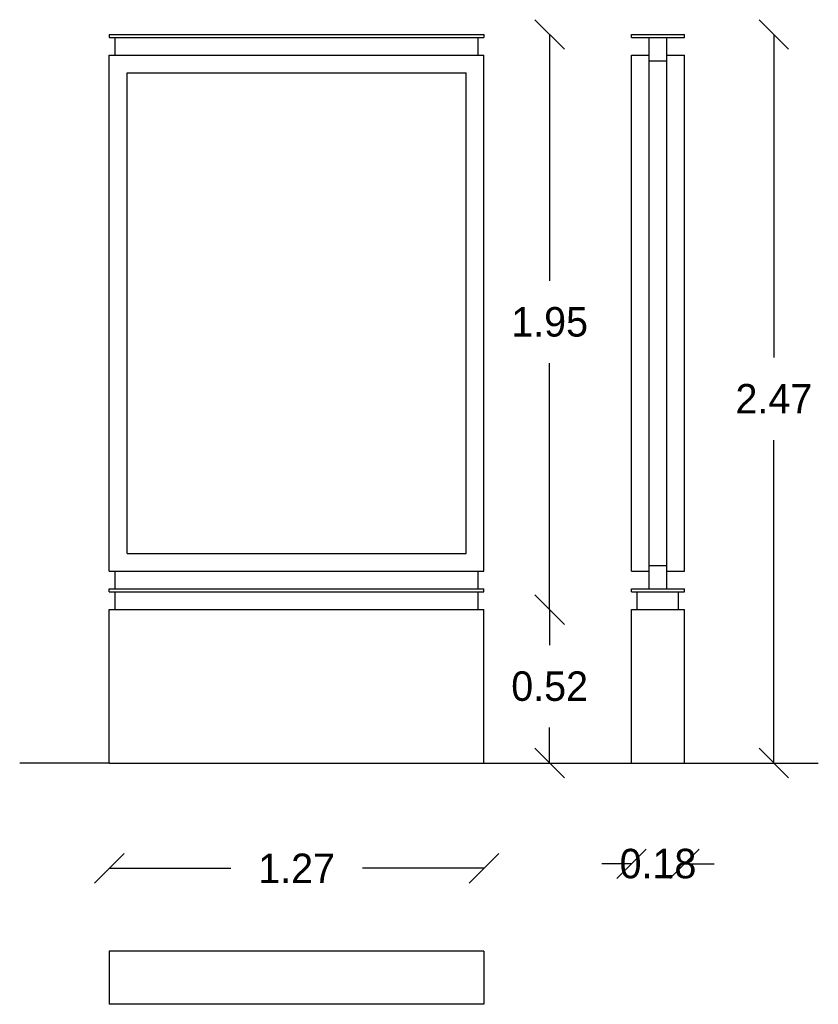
# Model space of a CAD drawing. Extents: x 14.33 to 17.04, y -7.12 to -3.78.
import ezdxf

# ---------------------------------------------------------------- set-up
doc = ezdxf.new("R2010")
doc.units = 0
doc.header["$LTSCALE"] = 0.5
doc.header["$MEASUREMENT"] = 0
doc.layers.get('0').update_dxf_attribs({"linetype": 'CONTINUOUS'})
doc.layers.get('DEFPOINTS').update_dxf_attribs({"linetype": 'CONTINUOUS'})
doc.dimstyles.get("Standard").update_dxf_attribs({"dimtxt": 0.18, "dimasz": 0.18, "dimexe": 0.18, "dimexo": 0.0625, "dimgap": 0.09, "dimtad": 0, "dimtih": 1, "dimtoh": 1, "dimdec": 4, "dimzin": 0, "dimdsep": 46, "dimtxsty": 'Standard', "dimcen": 0.09, "dimadec": 0, "dimazin": 0, "dimtfac": 1, "dimtdec": 4, "dimtofl": 0, "dimtmove": 0, "dimatfit": 3, "dimfxl": 0, "dimtolj": 1, "dimtzin": 0, "dimarcsym": 0})

# ---------------------------------------------------------------- blocks, each defined once
blk = doc.blocks.new('_OBLIQUE')
at = {"color": 0, "linetype": 'ByBlock'}
blk.add_line((-0.5, -0.5), (0.5, 0.5), dxfattribs=at)
blk = doc.blocks.new('*D5')
at = {"color": 0, "linetype": 'ByBlock'}
for p, q in [((16.1278, -3.8277), (16.1278, -4.6627)), ((16.1278, -5.7777), (16.1278, -4.9427))]:
    blk.add_line(p, q, dxfattribs=at)
at = {"layer": 'DEFPOINTS', "color": 0, "linetype": 'ByBlock'}
for p in [(15.9051, -3.8277), (16.1278, -3.8277), (15.9051, -5.7777)]:
    blk.add_point(p, dxfattribs=at)
at = {"color": 0, "linetype": 'ByBlock', "xscale": 0.1, "yscale": 0.1, "zscale": 0.1}
for p, rotation in [((16.1278, -3.8277), 90), ((16.1278, -5.7777), 270)]:
    blk.add_blockref('_OBLIQUE', p, dxfattribs=dict(at, rotation=rotation))
at = {"color": 0, "linetype": 'ByBlock', "insert": (16.1278, -4.8027), "char_height": 0.1, "attachment_point": 5}
blk.add_mtext('\\A1;1.95', dxfattribs=at)
blk = doc.blocks.new('*D4')
at = {"color": 0, "linetype": 'ByBlock'}
for p, q in [((16.8881, -3.8277), (16.8881, -4.9227)), ((16.8881, -6.2977), (16.8881, -5.2027))]:
    blk.add_line(p, q, dxfattribs=at)
at = {"layer": 'DEFPOINTS', "color": 0, "linetype": 'ByBlock'}
for p in [(16.5851, -3.8277), (16.5851, -6.2977), (16.8881, -6.2977)]:
    blk.add_point(p, dxfattribs=at)
at = {"color": 0, "linetype": 'ByBlock', "xscale": 0.1, "yscale": 0.1, "zscale": 0.1}
for p, rotation in [((16.8881, -3.8277), 90), ((16.8881, -6.2977), 270)]:
    blk.add_blockref('_OBLIQUE', p, dxfattribs=dict(at, rotation=rotation))
at = {"color": 0, "linetype": 'ByBlock', "insert": (16.8881, -5.0627), "char_height": 0.1, "attachment_point": 5}
blk.add_mtext('\\A1;2.47', dxfattribs=at)
blk = doc.blocks.new('*D3')
at = {"color": 0, "linetype": 'ByBlock'}
for p, q in [((16.1278, -5.7777), (16.1278, -5.8977)), ((16.1278, -6.2977), (16.1278, -6.1777))]:
    blk.add_line(p, q, dxfattribs=at)
at = {"layer": 'DEFPOINTS', "color": 0, "linetype": 'ByBlock'}
for p in [(15.9051, -5.7777), (15.9051, -6.2977), (16.1278, -6.2977)]:
    blk.add_point(p, dxfattribs=at)
at = {"color": 0, "linetype": 'ByBlock', "xscale": 0.1, "yscale": 0.1, "zscale": 0.1}
for p, rotation in [((16.1278, -5.7777), 90), ((16.1278, -6.2977), 270)]:
    blk.add_blockref('_OBLIQUE', p, dxfattribs=dict(at, rotation=rotation))
at = {"color": 0, "linetype": 'ByBlock', "insert": (16.1278, -6.0377), "char_height": 0.1, "attachment_point": 5}
blk.add_mtext('\\A1;0.52', dxfattribs=at)
blk = doc.blocks.new('*D1')
at = {"color": 0, "linetype": 'ByBlock'}
for p, q in [((14.6351, -6.6547), (15.0468, -6.6547)), ((15.9051, -6.6547), (15.4934, -6.6547))]:
    blk.add_line(p, q, dxfattribs=at)
at = {"layer": 'DEFPOINTS', "color": 0, "linetype": 'ByBlock'}
for p in [(14.6351, -6.2977), (15.9051, -6.2977), (15.9051, -6.6547)]:
    blk.add_point(p, dxfattribs=at)
at = {"color": 0, "linetype": 'ByBlock', "xscale": 0.1, "yscale": 0.1, "zscale": 0.1, "rotation": 180}
blk.add_blockref('_OBLIQUE', (14.6351, -6.6547), dxfattribs=at)
at = {"color": 0, "linetype": 'ByBlock', "xscale": 0.1, "yscale": 0.1, "zscale": 0.1}
blk.add_blockref('_OBLIQUE', (15.9051, -6.6547), dxfattribs=at)
at = {"color": 0, "linetype": 'ByBlock', "insert": (15.2701, -6.6547), "char_height": 0.1, "attachment_point": 5}
blk.add_mtext('\\A1;1.27', dxfattribs=at)
blk = doc.blocks.new('*D2')
at = {"color": 0, "linetype": 'ByBlock'}
for p, q in [((16.4051, -6.6392), (16.3051, -6.6392)), ((16.5851, -6.6392), (16.6851, -6.6392))]:
    blk.add_line(p, q, dxfattribs=at)
at = {"layer": 'DEFPOINTS', "color": 0, "linetype": 'ByBlock'}
for p in [(16.4051, -6.2977), (16.5851, -6.2977), (16.5851, -6.6392)]:
    blk.add_point(p, dxfattribs=at)
at = {"color": 0, "linetype": 'ByBlock', "xscale": 0.1, "yscale": 0.1, "zscale": 0.1}
blk.add_blockref('_OBLIQUE', (16.4051, -6.6392), dxfattribs=at)
at = {"color": 0, "linetype": 'ByBlock', "xscale": 0.1, "yscale": 0.1, "zscale": 0.1, "rotation": 180}
blk.add_blockref('_OBLIQUE', (16.5851, -6.6392), dxfattribs=at)
at = {"color": 0, "linetype": 'ByBlock', "insert": (16.4951, -6.6392), "char_height": 0.1, "attachment_point": 5}
blk.add_mtext('\\A1;0.18', dxfattribs=at)

msp = doc.modelspace()

# ---------------------------------------------------------------- linework, layer by layer
for p, q in [((14.6351, -3.8277), (15.9051, -3.8277)), ((14.6351, -3.8277), (14.6351, -3.8377)), ((14.6351, -3.8377), (15.9051, -3.8377)), ((14.6551, -3.8977), (14.6551, -3.8377)), ((15.8851, -3.8977), (15.8851, -3.8377)), ((15.8851, -3.8977), (15.8851, -3.8377)), ((15.9051, -3.8277), (15.9051, -3.8377)), ((16.4051, -3.8277), (16.5851, -3.8277)), ((16.4051, -3.8377), (16.4051, -3.8277)), ((16.4051, -3.8377), (16.5851, -3.8377)), ((16.4651, -5.7077), (16.4651, -3.8377)), ((16.5251, -5.7077), (16.5251, -3.8377)), ((16.5851, -3.8377), (16.5851, -3.8277)), ((14.6351, -5.6477), (14.6351, -3.8977)), ((14.6351, -3.8977), (15.9051, -3.8977)), ((15.9051, -5.6477), (15.9051, -3.8977)), ((16.4051, -5.6477), (16.4051, -3.8977)), ((16.4051, -3.8977), (16.4651, -3.8977)), ((16.5251, -3.8977), (16.5851, -3.8977)), ((16.5851, -5.6477), (16.5851, -3.8977)), ((16.4651, -3.9177), (16.5251, -3.9177)), ((14.6951, -5.5877), (14.6951, -3.9577)), ((14.6951, -3.9577), (15.8451, -3.9577)), ((15.8451, -5.5877), (15.8451, -3.9577)), ((14.6951, -5.5877), (15.8451, -5.5877)), ((16.4651, -5.6277), (16.5251, -5.6277)), ((14.6351, -5.6477), (15.9051, -5.6477)), ((14.6551, -5.7077), (14.6551, -5.6477)), ((15.8851, -5.7077), (15.8851, -5.6477)), ((16.4051, -5.6477), (16.4651, -5.6477)), ((16.5251, -5.6477), (16.5851, -5.6477)), ((14.6351, -5.7077), (15.9051, -5.7077)), ((14.6351, -5.7177), (14.6351, -5.7077)), ((14.6351, -5.7177), (14.6351, -5.7077)), ((15.9051, -5.7177), (15.9051, -5.7077)), ((15.9051, -5.7177), (15.9051, -5.7077)), ((16.4051, -5.7077), (16.5851, -5.7077)), ((16.4051, -5.7177), (16.4051, -5.7077)), ((16.5851, -5.7177), (16.5851, -5.7077)), ((14.6351, -5.7177), (15.9051, -5.7177)), ((14.6351, -5.7177), (15.9051, -5.7177)), ((14.6551, -5.7777), (14.6551, -5.7177)), ((15.8851, -5.7777), (15.8851, -5.7177)), ((16.4051, -5.7177), (16.5851, -5.7177)), ((16.4051, -5.7177), (16.5251, -5.7177)), ((16.4251, -5.7777), (16.4251, -5.7177)), ((16.5651, -5.7777), (16.5651, -5.7177)), ((14.6351, -5.7777), (15.9051, -5.7777)), ((14.6351, -6.2977), (14.6351, -5.7777)), ((15.9051, -6.2977), (15.9051, -5.7777)), ((16.4051, -5.7777), (16.5851, -5.7777)), ((16.4051, -6.2977), (16.4051, -5.7777)), ((16.5851, -6.2977), (16.5851, -5.7777)), ((14.6351, -6.2977), (14.3312, -6.2977)), ((14.6351, -6.2977), (17.0387, -6.2977)), ((14.6351, -6.9357), (14.6351, -7.1157)), ((15.9051, -6.9357), (14.6351, -6.9357)), ((15.9051, -6.9357), (15.9051, -7.1157)), ((15.9051, -7.1157), (14.6351, -7.1157))]:
    msp.add_line(p, q)

# ---------------------------------------------------------------- dimensions: what is measured, and where the dimension line sits
for base, p1, p2, override, picture, middle in [((16.1278, -3.8277), (15.9051, -5.7777), (15.9051, -3.8277), {"dimtxt": 0.1, "dimasz": 0.1, "dimdec": 2, "dimblk1": 'OBLIQUE', "dimblk2": 'OBLIQUE', "dimsah": 1, "dimse1": 1, "dimse2": 1, "dimtix": 1, "dimtmove": 1}, '*D5', (16.1278, -4.8027)), ((16.8881, -6.2977), (16.5851, -3.8277), (16.5851, -6.2977), {"dimtxt": 0.1, "dimasz": 0.1, "dimdec": 2, "dimblk1": 'OBLIQUE', "dimblk2": 'OBLIQUE', "dimsah": 1, "dimse1": 1, "dimse2": 1, "dimtix": 1}, '*D4', (16.8881, -5.0627)), ((16.1278, -6.2977), (15.9051, -5.7777), (15.9051, -6.2977), {"dimtxt": 0.1, "dimasz": 0.1, "dimdec": 2, "dimblk1": 'OBLIQUE', "dimblk2": 'OBLIQUE', "dimsah": 1, "dimse1": 1, "dimse2": 1, "dimtix": 1, "dimtmove": 1}, '*D3', (16.1278, -6.0377))]:
    dim = msp.add_linear_dim(base=base, p1=p1, p2=p2, angle=90, dimstyle='Standard', override=override)
    dim.commit()
    dim.dimension.update_dxf_attribs({"geometry": picture, "text_midpoint": middle})
for base, p1, p2, picture, middle in [((15.9051, -6.6547), (14.6351, -6.2977), (15.9051, -6.2977), '*D1', (15.2701, -6.6547)), ((16.5851, -6.6392), (16.4051, -6.2977), (16.5851, -6.2977), '*D2', (16.4951, -6.6392))]:
    dim = msp.add_linear_dim(base=base, p1=p1, p2=p2, dimstyle='Standard', override={"dimtxt": 0.1, "dimasz": 0.1, "dimdec": 2, "dimblk1": 'OBLIQUE', "dimblk2": 'OBLIQUE', "dimsah": 1, "dimse1": 1, "dimse2": 1, "dimtix": 1})
    dim.commit()
    dim.dimension.update_dxf_attribs({"geometry": picture, "text_midpoint": middle})

doc.saveas('drawing.dxf')
